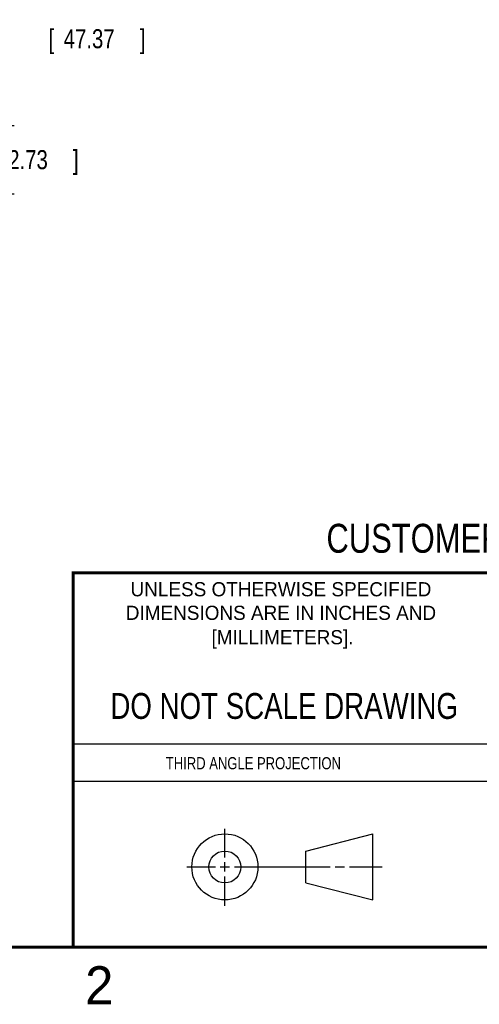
# Model space of a CAD drawing. Header units: inches. Extents: x 0 to 22, y 0 to 17.
# Tile 3 of 10: x 13.3 to 16.3, y 0.1 to 6.6. Entities that reach past the tile are written whole.
import ezdxf
from ezdxf.enums import TextEntityAlignment as Align

# ---------------------------------------------------------------- set-up
doc = ezdxf.new("R2010")
doc.units = ezdxf.units.IN
doc.header["$LTSCALE"] = 1.21
doc.header["$MEASUREMENT"] = 0
doc.layers.get('0').update_dxf_attribs({"linetype": 'CONTINUOUS'})
doc.layers.add('DIMENSIONS', color=7, linetype='CONTINUOUS')
doc.styles.get("Standard").update_dxf_attribs({"font": 'txt', "width": 0.8})
doc.dimstyles.new('DIMSTYLE_1', dxfattribs={"dimtxt": 0.125, "dimasz": 0.18, "dimexe": 0.18, "dimexo": 0.0625, "dimgap": 0.09, "dimtad": 0, "dimtih": 1, "dimtoh": 1, "dimdec": 3, "dimlfac": 2, "dimzin": 4, "dimdsep": 46, "dimtxsty": 'STANDARD', "dimblk": '_FILLED', "dimblk1": '_FILLED', "dimblk2": '_FILLED', "dimcen": 0.09, "dimadec": 0, "dimazin": 0, "dimtp": 0.01, "dimtm": 0.01, "dimtfac": 1, "dimtdec": 3, "dimtofl": 0, "dimtmove": 0, "dimatfit": 3, "dimldrblk": '_FILLED', "dimfxl": 1, "dimtolj": 1, "dimtzin": 4, "dimarcsym": 0})

# ---------------------------------------------------------------- blocks, each defined once
blk = doc.blocks.new('_FILLED')
at = {"color": 0, "linetype": 'BYBLOCK'}
blk.add_solid([(0, 0), (-1, 0.174), (-1, -0.174)], dxfattribs=at)
blk = doc.blocks.new('*D2')
at = {"layer": 'DIMENSIONS', "color": 2, "linetype": 'CONTINUOUS'}
for p, q in [((11.413, 5.8896), (11.413, 6.5926)), ((12.3455, 5.8546), (12.3455, 6.5926)), ((11.413, 6.4676), (11.053, 6.4676)), ((12.3455, 6.4676), (12.7595, 6.4676))]:
    blk.add_line(p, q, dxfattribs=at)
at = {"layer": 'DIMENSIONS', "color": 2, "linetype": 'CONTINUOUS', "xscale": 0.18, "yscale": 0.18, "zscale": 0.18}
blk.add_blockref('_FILLED', (11.413, 6.4676), dxfattribs=at)
at = {"layer": 'DIMENSIONS', "color": 2, "linetype": 'CONTINUOUS', "xscale": 0.18, "yscale": 0.18, "zscale": 0.18, "rotation": 180}
blk.add_blockref('_FILLED', (12.3455, 6.4676), dxfattribs=at)
at = {"layer": 'DIMENSIONS', "color": 2, "linetype": 'CONTINUOUS', "width": 0.8}
for s, p in [('1.865', (12.822, 6.4051)), ('[', (13.447, 6.4051)), ('47.37', (13.547, 6.4051)), (']', (14.047, 6.4051))]:
    blk.add_text(s, height=0.125, dxfattribs=at).set_placement(p)
blk = doc.blocks.new('*D4')
at = {"layer": 'DIMENSIONS', "color": 2, "linetype": 'CONTINUOUS'}
for p, q in [((13.0955, 5.8971), (13.0955, 6.2571)), ((11.9918, 5.8971), (13.2205, 5.8971)), ((11.4605, 5.4496), (13.2205, 5.4496)), ((13.0955, 5.4496), (13.0955, 5.0896))]:
    blk.add_line(p, q, dxfattribs=at)
at = {"layer": 'DIMENSIONS', "color": 2, "linetype": 'CONTINUOUS', "xscale": 0.18, "yscale": 0.18, "zscale": 0.18}
for p, rotation in [((13.0955, 5.8971), 270), ((13.0955, 5.4496), 90)]:
    blk.add_blockref('_FILLED', p, dxfattribs=dict(at, rotation=rotation))
at = {"layer": 'DIMENSIONS', "color": 2, "linetype": 'CONTINUOUS', "width": 0.8}
for s, p in [('.895', (12.483, 5.6108)), ('[', (13.008, 5.6108)), ('22.73', (13.108, 5.6108)), (']', (13.608, 5.6108))]:
    blk.add_text(s, height=0.125, dxfattribs=at).set_placement(p)

msp = doc.modelspace()

# ---------------------------------------------------------------- linework, layer by layer
at = {"color": 2, "linetype": 'CONTINUOUS'}
for p, q in [((13.61, 1.835), (16.375, 1.835)), ((16.375, 1.58875), (13.61, 1.58875)), ((14.60591, 1.09014), (14.60591, 1.27693)), ((14.60591, 0.99639), (14.60591, 1.05889)), ((14.35573, 1.02764), (14.54341, 1.02764)), ((14.57466, 1.02764), (14.63716, 1.02764)), ((14.66841, 1.02764), (15.29867, 1.02764)), ((15.32992, 1.02764), (15.39242, 1.02764)), ((15.42367, 1.02764), (15.63938, 1.02764)), ((14.60591, 0.77234), (14.60591, 0.96514))]:
    msp.add_line(p, q, dxfattribs=at)
at = {"color": 7, "linetype": 'CONTINUOUS'}
for p, q in [((15.13739, 1.13199), (15.57688, 1.24473)), ((15.57688, 0.81054), (15.57688, 1.24473)), ((15.13739, 0.92194), (15.13739, 1.13199)), ((15.13739, 0.92194), (15.57688, 0.81054))]:
    msp.add_line(p, q, dxfattribs=at)
at = {"color": 7, "linetype": 'CONTINUOUS', "const_width": 0.02}
for points in [[(13.6, 2.95953), (21.5, 2.96)], [(13.61, 0.5), (13.61, 2.96)], [(0.5, 0.5), (21.5, 0.5)]]:
    msp.add_lwpolyline(points, dxfattribs=at)
at = {"color": 7, "linetype": 'CONTINUOUS'}
for centre, radius in [((14.60591, 1.02764), 0.21712), ((14.60535, 1.02694), 0.105)]:
    msp.add_circle(centre, radius, dxfattribs=at)

# ---------------------------------------------------------------- texts
at = {"color": 7, "linetype": 'CONTINUOUS', "width": 0.8}
for s, height, p in [('CUSTOMER DRAWING', 0.19, (16.3742, 3.09114)), ('DO NOT SCALE DRAWING', 0.17, (14.99533, 1.99984))]:
    msp.add_text(s, height=height, dxfattribs=at).set_placement(p, align=Align.CENTER)
at = {"color": 2, "linetype": 'CONTINUOUS'}
for s, p in [('UNLESS OTHERWISE SPECIFIED', (14.97425, 2.80492)), ('DIMENSIONS ARE IN INCHES AND', (14.97425, 2.65013)), ('[MILLIMETERS].', (14.98438, 2.4899))]:
    msp.add_text(s, height=0.093, dxfattribs=at).set_placement(p, align=Align.CENTER)
at = {"color": 2, "linetype": 'CONTINUOUS', "width": 0.8}
msp.add_text('THIRD ANGLE PROJECTION', height=0.08, dxfattribs=at).set_placement((14.21782, 1.66859))
at = {"color": 2, "linetype": 'CONTINUOUS'}
msp.add_text('2', height=0.25, dxfattribs=at).set_placement((13.6875, 0.125))

# ---------------------------------------------------------------- dimensions: what is measured, and where the dimension line sits
at = {"layer": 'DIMENSIONS', "color": 2, "linetype": 'CONTINUOUS'}
for base, p1, p2, angle, picture, middle in [((11.41297, 6.46764), (12.34547, 5.85459), (11.41297, 5.88959), 180, '*D2', (13.48453, 6.46764)), ((13.09547, 5.44959), (11.99178, 5.89709), (11.46047, 5.44959), 270, '*D4', (13.09547, 5.67334))]:
    dim = msp.add_linear_dim(base=base, p1=p1, p2=p2, angle=angle, dimstyle='DIMSTYLE_1', dxfattribs=at)
    dim.commit()
    dim.dimension.update_dxf_attribs({"geometry": picture, "text_midpoint": middle, "dimtype": 160})

doc.saveas('drawing.dxf')
